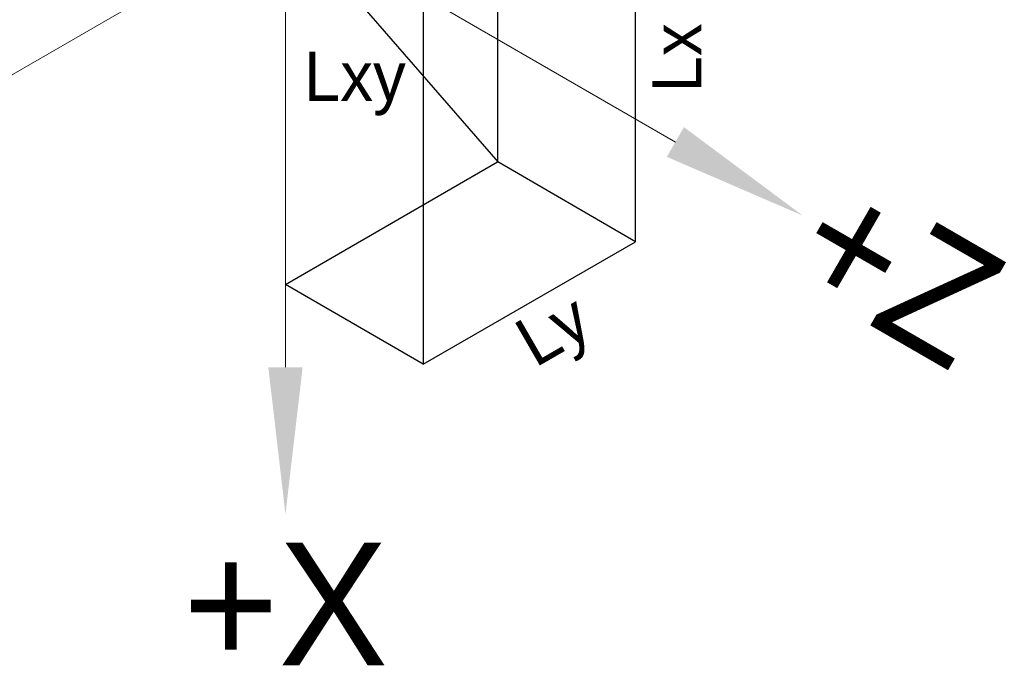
# Model space of a CAD drawing. Header units: millimetres. Extents: x -170 to 6906, y -2212 to 4257.
# Tile 76 of 256: x 2423 to 2463, y 1591 to 1617. Entities that reach past the tile are written whole.
import ezdxf
from ezdxf.enums import TextEntityAlignment as Align

# ---------------------------------------------------------------- set-up
doc = ezdxf.new("R2010")
doc.units = ezdxf.units.MM
for name, color, linetype, lineweight in [('1轮廓实线层', 7, 'Continuous', 18), ('6文字层', 3, 'Continuous', 13), ('7标注层', 4, 'Continuous', 13)]:
    doc.layers.add(name, color=color, linetype=linetype, lineweight=lineweight)

msp = doc.modelspace()

# ---------------------------------------------------------------- linework, layer by layer
at = {"color": 0}
for p, q in [((2442.078, 1626.66), (2442.078, 1611.66)), ((2447.695, 1623.401), (2447.695, 1608.401)), ((2433.423, 1621.655), (2442.083, 1611.655)), ((2439.041, 1618.405), (2439.041, 1603.405)), ((2433.418, 1606.66), (2442.078, 1611.66)), ((2447.701, 1608.405), (2442.083, 1611.655)), ((2439.041, 1603.405), (2447.701, 1608.405)), ((2439.041, 1603.405), (2433.423, 1606.655))]:
    msp.add_line(p, q, dxfattribs=at)
at = {"layer": '1轮廓实线层', "color": 0}
for q in [(2417.513, 1612.47), (2433.423, 1603.284), (2449.333, 1612.47)]:
    msp.add_line((2433.423, 1621.655), q, dxfattribs=at)
at = {"layer": '7标注层', "color": 0}
for points in [[(2448.983, 1611.864), (2449.683, 1613.076), (2454.529, 1609.47)], [(2432.723, 1603.284), (2434.123, 1603.284), (2433.423, 1597.284)]]:
    msp.add_solid(points, dxfattribs=at)

# ---------------------------------------------------------------- texts
at = {"layer": '6文字层', "color": 0}
for s, rotation, p in [('Lx', 90, (2448.397, 1615.901)), ('Ly', 30, (2443.834, 1605.684))]:
    msp.add_text(s, height=2, rotation=rotation, dxfattribs=at).set_placement(p, align=Align.TOP_CENTER)
msp.add_text('Lxy', height=2, dxfattribs=at).set_placement((2436.253, 1614.848), align=Align.MIDDLE)
msp.add_text('+Z', height=5, rotation=330, dxfattribs=at).set_placement((2454.97, 1609.215), align=Align.MIDDLE_LEFT)
msp.add_text('+X', height=5, dxfattribs=at).set_placement((2433.423, 1596.125), align=Align.TOP_CENTER)

doc.saveas('drawing.dxf')
